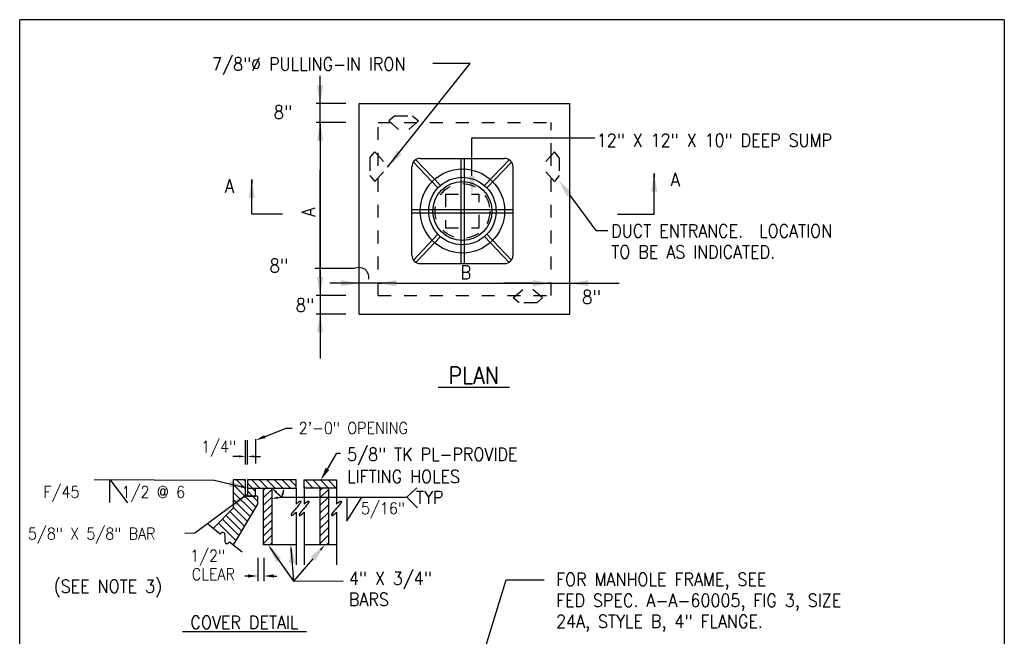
# Model space of a CAD drawing. Extents: x 0 to 7.6, y 0 to 9.85.
# Tile 6 of 6: x 0 to 7.6, y 5.09 to 9.85. Entities that reach past the tile are written whole.
import ezdxf
from ezdxf.enums import TextEntityAlignment as Align

# ---------------------------------------------------------------- set-up
doc = ezdxf.new("R2010")
doc.units = 0
doc.header["$MEASUREMENT"] = 0
doc.linetypes.add('HIDDEN2', pattern=[0.1875, 0.125, -0.0625])
doc.layers.get('0').update_dxf_attribs({"color": 2, "linetype": 'CONTINUOUS'})
doc.layers.add('E-DETL', color=2, linetype='CONTINUOUS')
doc.layers.add('E-DETL-TEXT', color=3, linetype='CONTINUOUS')
doc.styles.add('ROMANS', font='ROMANS.SHX', dxfattribs={"width": 0.8})

# ---------------------------------------------------------------- blocks, each defined once
blk = doc.blocks.new('*X1')
at = {"color": 0}
for p, q in [((0.875, 5.724), (0.8125, 5.7865)), ((0.9079, 5.75), (0.8454, 5.8125)), ((0.9668, 5.75), (0.9043, 5.8125)), ((1.0258, 5.75), (0.9633, 5.8125)), ((1.0847, 5.75), (1.0222, 5.8125)), ((1.1436, 5.75), (1.0811, 5.8125)), ((1.1875, 5.765), (1.14, 5.8125)), ((1.3204, 5.75), (1.2579, 5.8125)), ((1.3793, 5.75), (1.3168, 5.8125)), ((1.4382, 5.75), (1.3757, 5.8125)), ((1.4971, 5.75), (1.4346, 5.8125)), ((1.5, 5.806), (1.4935, 5.8125)), ((0.8526, 5.6875), (0.8125, 5.7276)), ((1.2614, 5.75), (1.25, 5.7614))]:
    blk.add_line(p, q, dxfattribs=at)
blk = doc.blocks.new('*X0')
at = {"color": 0}
for p, q in [((1.375, 5.7351), (1.3899, 5.75)), ((1.375, 5.6761), (1.4375, 5.7386)), ((1.375, 5.6172), (1.4375, 5.6797)), ((1.375, 5.5583), (1.4375, 5.6208)), ((1.375, 5.4994), (1.4375, 5.5619)), ((1.375, 5.4405), (1.4375, 5.503)), ((1.375, 5.3815), (1.4375, 5.444)), ((1.375, 5.3226), (1.4375, 5.3851)), ((1.4238, 5.3125), (1.4375, 5.3262))]:
    blk.add_line(p, q, dxfattribs=at)

msp = doc.modelspace()

# ---------------------------------------------------------------- linework, layer by layer
at = {"layer": 'E-DETL'}
for p, q in [((7.6036, 9.8484), (0, 9.8484)), ((0, 0), (0, 9.8484)), ((7.6036, 9.8484), (7.6036, 0)), ((2.6221, 9.2013), (4.2497, 9.2013)), ((2.6221, 7.5737), (2.6221, 9.2013)), ((4.2497, 7.5737), (4.2497, 9.2013)), ((3.23, 8.5498), (3.04, 8.7489)), ((3.2488, 8.5677), (3.0588, 8.7669)), ((3.0935, 8.7768), (3.7445, 8.7768)), ((3.406, 8.7768), (3.406, 8.5818)), ((3.432, 8.7768), (3.432, 8.5818)), ((3.5891, 8.5677), (3.7791, 8.7669)), ((3.6079, 8.5498), (3.798, 8.7489)), ((3.0284, 8.0294), (3.0284, 8.7117)), ((3.8096, 8.0294), (3.8096, 8.7117)), ((3.406, 8.5818), (3.406, 8.1594)), ((3.432, 8.5818), (3.432, 8.1594)), ((3.0284, 8.3836), (3.2078, 8.3836)), ((3.2078, 8.3836), (3.6302, 8.3836)), ((3.6302, 8.3836), (3.8096, 8.3836)), ((3.0284, 8.3576), (3.2078, 8.3576)), ((3.2078, 8.3576), (3.6302, 8.3576)), ((3.6302, 8.3576), (3.8096, 8.3576)), ((3.04, 7.9923), (3.23, 8.1914)), ((3.0588, 7.9743), (3.2488, 8.1734)), ((3.406, 8.1594), (3.406, 7.9643)), ((3.432, 8.1594), (3.432, 7.9643)), ((3.7791, 7.9743), (3.5891, 8.1734)), ((3.798, 7.9923), (3.6079, 8.1914)), ((3.0935, 7.9643), (3.7445, 7.9643)), ((4.0773, 7.8132), (4.0794, 7.8132)), ((4.1039, 7.8132), (4.0773, 7.8132)), ((2.6221, 7.5737), (4.2497, 7.5737)), ((1.6496, 6.2939), (1.6496, 6.0751)), ((1.7434, 6.2939), (1.6496, 6.2939)), ((1.8242, 6.0849), (1.6496, 6.2594)), ((1.7434, 6.2246), (1.6741, 6.2939)), ((1.7434, 6.2835), (1.733, 6.2939)), ((1.7434, 6.1689), (1.7434, 6.2939)), ((2.134, 6.2939), (1.759, 6.2939)), ((1.759, 6.2939), (1.759, 6.2314)), ((2.134, 6.2314), (2.134, 6.2939)), ((2.1965, 6.2939), (2.4465, 6.2939)), ((2.1965, 6.2314), (2.1965, 6.2939)), ((2.4465, 6.2939), (2.4465, 6.2314)), ((1.8021, 6.048), (1.6496, 6.2005)), ((1.8371, 6.1689), (1.7434, 6.1689)), ((1.759, 6.2314), (2.134, 6.2314)), ((1.759, 6.2314), (1.759, 6.1689)), ((1.759, 6.1689), (1.8215, 6.1689)), ((1.8371, 6.1309), (1.7991, 6.1689)), ((1.8215, 6.1689), (1.8215, 6.2314)), ((1.8371, 6.1689), (1.8371, 6.1064)), ((1.884, 5.7939), (1.884, 6.2314)), ((1.9465, 6.2314), (1.9465, 5.7939)), ((2.134, 6.2314), (2.134, 6.1064)), ((2.1965, 6.2314), (2.1965, 6.1064)), ((2.4465, 6.2314), (2.1965, 6.2314)), ((2.3215, 5.7939), (2.3215, 6.2314)), ((2.384, 6.2314), (2.384, 5.7939)), ((2.4465, 6.2314), (2.4465, 6.1064)), ((1.78, 6.0112), (1.6496, 6.1416)), ((1.8371, 6.1064), (1.6496, 5.7939)), ((1.6496, 6.0751), (1.4934, 5.9189)), ((1.7137, 5.9007), (1.5945, 6.02)), ((1.7358, 5.9376), (1.6239, 6.0494)), ((1.7579, 5.9744), (1.6496, 6.0827)), ((2.134, 6.0439), (2.134, 5.6376)), ((2.1965, 6.0439), (2.1965, 5.6376)), ((2.4465, 6.0439), (2.4465, 5.6376)), ((1.5474, 5.8753), (1.4501, 5.9538)), ((1.6695, 5.8271), (1.5355, 5.9611)), ((1.6916, 5.8639), (1.565, 5.9905)), ((1.6204, 5.8164), (1.7177, 5.738)), ((1.9465, 5.7939), (1.884, 5.7939)), ((2.134, 5.7939), (1.9465, 5.7939)), ((2.4465, 5.7939), (2.1965, 5.7939)), ((2.384, 5.7939), (2.3215, 5.7939))]:
    msp.add_line(p, q, dxfattribs=at)
at = {"layer": 'E-DETL', "linetype": 'HIDDEN2', "ltscale": 0.5}
for p, q in [((2.7679, 7.7195), (2.7679, 9.0555)), ((2.7679, 9.0555), (4.1039, 9.0555)), ((2.8975, 9.1057), (2.8517, 9.0675)), ((2.8517, 9.0675), (2.9651, 8.9659)), ((2.8975, 9.1057), (3.0327, 9.1057)), ((3.0786, 9.0675), (2.9651, 8.9659)), ((3.0327, 9.1057), (3.0786, 9.0675)), ((4.1039, 8.7951), (4.1039, 9.0555)), ((2.7046, 8.781), (2.7428, 8.8269)), ((2.7428, 8.8269), (2.8443, 8.7134)), ((4.1291, 8.8269), (4.0275, 8.7134)), ((4.1673, 8.781), (4.1291, 8.8269)), ((2.7046, 8.781), (2.7046, 8.6458)), ((4.1039, 7.7195), (4.1039, 8.7951)), ((4.1673, 8.781), (4.1673, 8.6458)), ((2.7428, 8.6), (2.8443, 8.7134)), ((4.1291, 8.6), (4.0275, 8.7134)), ((2.7046, 8.6458), (2.7428, 8.6)), ((4.1673, 8.6458), (4.1291, 8.6)), ((3.2888, 8.5008), (3.2888, 8.2404)), ((3.2888, 8.5008), (3.5492, 8.5008)), ((3.5492, 8.2404), (3.5492, 8.5008)), ((3.2888, 8.2404), (3.5492, 8.2404)), ((3.8114, 7.6991), (3.9249, 7.8007)), ((4.0383, 7.6991), (3.9249, 7.8007)), ((2.7679, 7.7195), (4.1039, 7.7195)), ((3.8573, 7.6609), (3.8114, 7.6991)), ((3.9925, 7.6609), (4.0383, 7.6991)), ((3.9925, 7.6609), (3.8573, 7.6609))]:
    msp.add_line(p, q, dxfattribs=at)
at = {"layer": 'E-DETL'}
for points in [[(2.134, 6.1064), (2.145, 6.1167), (2.1543, 6.1241), (2.1619, 6.1289), (2.1675, 6.1311), (2.1711, 6.1309), (2.1725, 6.1284), (2.1714, 6.1236), (2.1679, 6.1168), (2.1617, 6.1081), (2.1536, 6.0979), (2.1441, 6.0868), (2.134, 6.0751), (2.1239, 6.0635), (2.1144, 6.0523), (2.1063, 6.0422), (2.1001, 6.0335), (2.0966, 6.0266), (2.0955, 6.0219), (2.0969, 6.0194), (2.1005, 6.0191), (2.1061, 6.0214), (2.1137, 6.0261), (2.123, 6.0336), (2.134, 6.0439)], [(2.1965, 6.1064), (2.2075, 6.1167), (2.2168, 6.1241), (2.2244, 6.1289), (2.23, 6.1311), (2.2336, 6.1309), (2.235, 6.1284), (2.2339, 6.1236), (2.2304, 6.1168), (2.2242, 6.1081), (2.2161, 6.0979), (2.2066, 6.0868), (2.1965, 6.0751), (2.1864, 6.0635), (2.1769, 6.0523), (2.1688, 6.0422), (2.1626, 6.0335), (2.1591, 6.0266), (2.158, 6.0219), (2.1594, 6.0194), (2.163, 6.0191), (2.1686, 6.0214), (2.1762, 6.0261), (2.1855, 6.0336), (2.1965, 6.0439)], [(2.4465, 6.1064), (2.4575, 6.1167), (2.4668, 6.1241), (2.4744, 6.1289), (2.48, 6.1311), (2.4836, 6.1309), (2.485, 6.1284), (2.4839, 6.1236), (2.4804, 6.1168), (2.4742, 6.1081), (2.4661, 6.0979), (2.4566, 6.0868), (2.4465, 6.0751), (2.4364, 6.0635), (2.4269, 6.0523), (2.4188, 6.0422), (2.4126, 6.0335), (2.4091, 6.0266), (2.408, 6.0219), (2.4094, 6.0194), (2.413, 6.0191), (2.4186, 6.0214), (2.4262, 6.0261), (2.4355, 6.0336), (2.4465, 6.0439)], [(1.5474, 5.8753), (1.5544, 5.8829), (1.5607, 5.8876), (1.5663, 5.8897), (1.5711, 5.8896), (1.5752, 5.8876), (1.5785, 5.8841), (1.5811, 5.8793), (1.5828, 5.8735), (1.5838, 5.8671), (1.5842, 5.8603), (1.5842, 5.8532), (1.5839, 5.8459), (1.5837, 5.8386), (1.5837, 5.8314), (1.5841, 5.8246), (1.585, 5.8182), (1.5868, 5.8125), (1.5893, 5.8076), (1.5926, 5.8041), (1.5967, 5.8021), (1.6015, 5.802), (1.6071, 5.8042), (1.6134, 5.8089), (1.6204, 5.8164)]]:
    msp.add_lwpolyline(points, dxfattribs=at)
for radius in [0.3255, 0.2604, 0.2279]:
    msp.add_circle((3.419, 8.3706), radius, dxfattribs=at)
at = {"layer": 'E-DETL', "linetype": 'HIDDEN2', "ltscale": 0.5}
msp.add_circle((3.419, 8.3706), 0.2116, dxfattribs=at)
at = {"layer": 'E-DETL'}
for centre, start, end in [((3.0935, 8.7117), 90, 180), ((3.7445, 8.7117), 0, 90), ((3.0935, 8.0294), 180, 270), ((3.7445, 8.0294), 270, 0)]:
    msp.add_arc(centre, 0.0651, start, end, dxfattribs=at)
at = {"layer": 'E-DETL-TEXT'}
for p, q in [((2.8399, 8.709), (3.479, 9.5088)), ((3.479, 9.5088), (3.1907, 9.5088)), ((2.3199, 8.9149), (2.3199, 9.4142)), ((2.5191, 9.2013), (2.289, 9.2013)), ((2.5191, 9.0555), (2.289, 9.0555)), ((2.3199, 9.0555), (2.3199, 7.7195)), ((2.3199, 8.9149), (2.3199, 8.3202)), ((3.4917, 8.6413), (3.4917, 8.9371)), ((3.4917, 8.9371), (4.4426, 8.9371)), ((2.3199, 7.8601), (2.3199, 8.6856)), ((1.7918, 8.3498), (1.7918, 8.6133)), ((1.7918, 8.6133), (1.7918, 8.5828)), ((4.8999, 8.3461), (4.8999, 8.6612)), ((4.8999, 8.6612), (4.8999, 8.6277)), ((4.8999, 8.6277), (4.8999, 8.6277)), ((1.7918, 8.5828), (1.7918, 8.5828)), ((4.2465, 8.4952), (4.4498, 8.2207)), ((1.7918, 8.3498), (2.0299, 8.3498)), ((4.616, 8.3461), (4.8999, 8.3461)), ((4.4498, 8.2207), (4.5429, 8.2207)), ((2.9085, 7.8132), (2.3947, 7.8132)), ((2.5928, 7.8132), (2.5886, 7.8132)), ((2.6221, 7.8132), (2.5928, 7.8132)), ((2.7679, 7.8132), (2.8015, 7.8132)), ((2.8015, 7.8132), (2.8002, 7.8132)), ((2.9085, 7.8132), (3.738, 7.8132)), ((3.9633, 7.8132), (3.738, 7.8132)), ((3.738, 7.8132), (4.6282, 7.8132)), ((2.5191, 7.7195), (2.289, 7.7195)), ((2.3199, 7.7195), (2.3199, 7.5737)), ((2.5191, 7.5737), (2.289, 7.5737)), ((2.3199, 7.5737), (2.3199, 7.3788)), ((2.3199, 7.4332), (2.3199, 7.2329)), ((1.8693, 6.6191), (2.0577, 6.6944)), ((2.0577, 6.6944), (2.1046, 6.6944)), ((2.3761, 6.3782), (2.4501, 6.5017)), ((2.4501, 6.5017), (2.4785, 6.5017)), ((1.5024, 6.2906), (0.5742, 6.294)), ((0.697, 6.1207), (0.697, 6.297)), ((0.697, 6.297), (0.8337, 6.1163)), ((1.7109, 6.2419), (1.5024, 6.2906)), ((1.7283, 6.1616), (1.3528, 5.8829)), ((1.9702, 6.154), (2.0253, 6.1611)), ((1.9832, 6.1974), (2.0253, 6.1611)), ((2.0382, 6.2152), (2.0253, 6.1611)), ((2.0253, 6.1611), (2.9887, 6.1611)), ((2.5274, 6.1611), (2.5274, 5.9759)), ((2.5274, 5.9759), (2.6411, 6.1611)), ((3.0674, 6.2337), (2.9887, 6.1611)), ((2.9887, 6.1611), (3.0718, 6.0786)), ((1.3528, 5.8829), (1.2759, 5.8792)), ((1.9484, 5.7501), (2.1137, 5.513)), ((2.0972, 5.7431), (2.1137, 5.513)), ((2.2633, 5.6851), (2.1137, 5.513)), ((2.1137, 5.513), (2.4985, 5.5148)), ((3.5923, 4.9852), (3.7565, 5.5232)), ((3.7565, 5.5232), (4.0515, 5.5213))]:
    msp.add_line(p, q, dxfattribs=at)
at = {"layer": 'E-DETL-TEXT', "linetype": 'ByBlock'}
for p, q in [((1.7447, 6.4126), (1.7447, 6.6005)), ((1.7603, 6.4126), (1.7603, 6.6005)), ((1.8229, 6.4197), (1.8229, 6.6076)), ((1.6947, 6.4753), (1.6447, 6.4753)), ((1.8103, 6.4753), (1.8603, 6.4753)), ((1.8386, 5.6929), (1.8386, 5.5128)), ((1.8855, 5.6929), (1.8855, 5.5128)), ((1.7886, 5.552), (1.7386, 5.552)), ((1.9355, 5.552), (1.9855, 5.552))]:
    msp.add_line(p, q, dxfattribs=at)
at = {"layer": 'E-DETL-TEXT'}
msp.add_lwpolyline([(2.5837, 7.9258), (2.2791, 7.9258)], dxfattribs=at)
msp.add_arc((2.6198, 7.8581), 0.0768, 350.4831, 118.0419, dxfattribs=at)
for points in [[(2.3433, 9.3419), (2.2965, 9.3419), (2.3199, 9.2013)], [(2.2965, 8.9149), (2.3433, 8.9149), (2.3199, 9.0555)], [(2.9503, 8.8087), (2.9137, 8.8379), (2.8443, 8.7134)], [(1.7683, 8.4727), (1.8152, 8.4727), (1.7918, 8.6133)], [(3.5151, 8.6413), (3.4683, 8.6413), (3.4917, 8.5008)], [(4.2277, 8.4813), (4.2653, 8.5092), (4.1629, 8.6082)], [(4.8764, 8.5207), (4.9233, 8.5207), (4.8999, 8.6612)], [(2.3433, 7.8601), (2.2965, 7.8601), (2.3199, 7.7195)], [(2.4802, 7.8373), (2.4802, 7.7904), (2.6207, 7.8138)], [(2.9085, 7.7897), (2.9085, 7.8366), (2.7679, 7.8132)], [(3.9633, 7.8366), (3.9633, 7.7897), (4.1039, 7.8132)], [(4.3903, 7.7897), (4.3903, 7.8366), (4.2497, 7.8132)], [(2.2965, 7.4332), (2.3433, 7.4332), (2.3199, 7.5737)], [(1.8972, 6.6168), (1.8879, 6.64), (1.8229, 6.6005)], [(2.3904, 6.3697), (2.3618, 6.3868), (2.3247, 6.2925)], [(1.6252, 6.2865), (1.6145, 6.2409), (1.7567, 6.2317)], [(1.7128, 6.25), (1.709, 6.2338), (1.7595, 6.2305)], [(1.6416, 6.1264), (1.6695, 6.0888), (1.7684, 6.1914)], [(1.7233, 6.1682), (1.7332, 6.1549), (1.7684, 6.1914)], [(1.993, 6.1659), (1.9957, 6.1495), (1.945, 6.1496)], [(1.9776, 6.1913), (1.9889, 6.2036), (1.9465, 6.2314)], [(2.0375, 6.1777), (2.0211, 6.181), (2.0392, 6.2283)], [(1.9416, 5.7453), (1.9553, 5.7549), (1.9198, 5.7911)], [(1.981, 5.6624), (2.0194, 5.6892), (1.9198, 5.7911)], [(2.0812, 5.651), (2.1279, 5.6547), (2.0936, 5.793)], [(2.0889, 5.7425), (2.1055, 5.7437), (2.0936, 5.793)], [(2.2456, 5.7004), (2.2809, 5.6697), (2.3555, 5.7911)], [(2.3164, 5.7589), (2.329, 5.7479), (2.3555, 5.7911)]]:
    msp.add_solid(points, dxfattribs=at)
at = {"layer": 'E-DETL-TEXT', "linetype": 'ByBlock'}
for points in [[(1.6947, 6.467), (1.6947, 6.4837), (1.7447, 6.4753)], [(1.8103, 6.467), (1.8103, 6.4837), (1.7603, 6.4753)], [(1.7636, 5.5395), (1.7636, 5.5645), (1.8386, 5.552)], [(1.9605, 5.5395), (1.9605, 5.5645), (1.8855, 5.552)]]:
    msp.add_solid(points, dxfattribs=at)

# ---------------------------------------------------------------- block references
at = {"layer": 'E-DETL', "xscale": 0.999998, "yscale": 0.999998, "zscale": 0.999998}
for name, p in [('*X1', (0.9465, 0.4814)), ('*X0', (0.509, 0.4814)), ('*X0', (0.9465, 0.4814))]:
    msp.add_blockref(name, p, dxfattribs=at)

# ---------------------------------------------------------------- texts
at = {"layer": 'E-DETL-TEXT', "style": 'ROMANS', "width": 0.9}
for s, height, p in [('7/8"%%C PULLING-IN IRON', 0.1, (1.4862, 9.4554)), ('12" X 12" X 10" DEEP SUMP', 0.1, (4.4561, 8.8677)), ('A', 0.1042, (1.5829, 8.5121)), ('A', 0.1042, (5.0261, 8.5622)), ('DUCT ENTRANCE.  LOCATION', 0.1, (4.5684, 8.167)), ('TO BE AS INDICATED.', 0.1, (4.5684, 8.0051)), ('B', 0.1042, (3.4025, 7.845)), ('%%U PLAN ', 0.13021, (3.2306, 7.036)), ('2\'-0" OPENING', 0.09, (2.1546, 6.6494)), ('5/8" TK PL-PROVIDE', 0.1, (2.5284, 6.442)), ('LIFTING HOLES', 0.1, (2.5284, 6.2706)), ('F/45     1/2 @ 6', 0.09, (0.184, 6.1559)), ('TYP', 0.1, (3.0602, 6.1082)), ('5/16"', 0.09, (2.6361, 6.0294)), ('5/8" X 5/8" BAR', 0.09, (0.0638, 5.8342)), ('CLEAR', 0.09, (1.3294, 5.5207)), ('4" X 3/4"', 0.1, (2.5421, 5.4831)), ('FOR MANHOLE FRAME, SEE', 0.1, (4.1419, 5.4754)), ('(SEE NOTE 3)', 0.1, (0.2625, 5.4228)), ('BARS', 0.1, (2.5421, 5.3212)), ('FED SPEC. A-A-60005, FIG 3, SIZE', 0.1, (4.1419, 5.3135)), ('24A, STYLE B, 4" FLANGE.', 0.1, (4.1419, 5.1516))]:
    msp.add_text(s, height=height, dxfattribs=at).set_placement(p)
for s, height, rotation, p in [('8"', 0.10417, 0.00006, (1.9611, 9.0826)), ('A', 0.1042, 90.00006, (2.2826, 8.327)), ('8"', 0.10417, 0.00006, (1.9291, 7.8964)), ('8"', 0.10417, 0.00006, (4.3428, 7.6547)), ('8"', 0.10417, 0.00006, (2.1311, 7.5922))]:
    msp.add_text(s, height=height, rotation=rotation, dxfattribs=at).set_placement(p)
at = {"layer": 'E-DETL-TEXT', "linetype": 'ByBlock', "style": 'ROMANS', "width": 0.9}
for s, p in [('1/4"', (1.4016, 6.506)), ('1/2"', (1.3161, 5.6635))]:
    msp.add_text(s, height=0.09, dxfattribs=at).set_placement(p)
at = {"layer": 'E-DETL-TEXT', "style": 'ROMANS', "width": 0.9}
msp.add_text('%%U COVER DETAIL ', height=0.1, dxfattribs=at).set_placement((1.7353, 5.1439), align=Align.CENTER)

doc.saveas('drawing.dxf')
